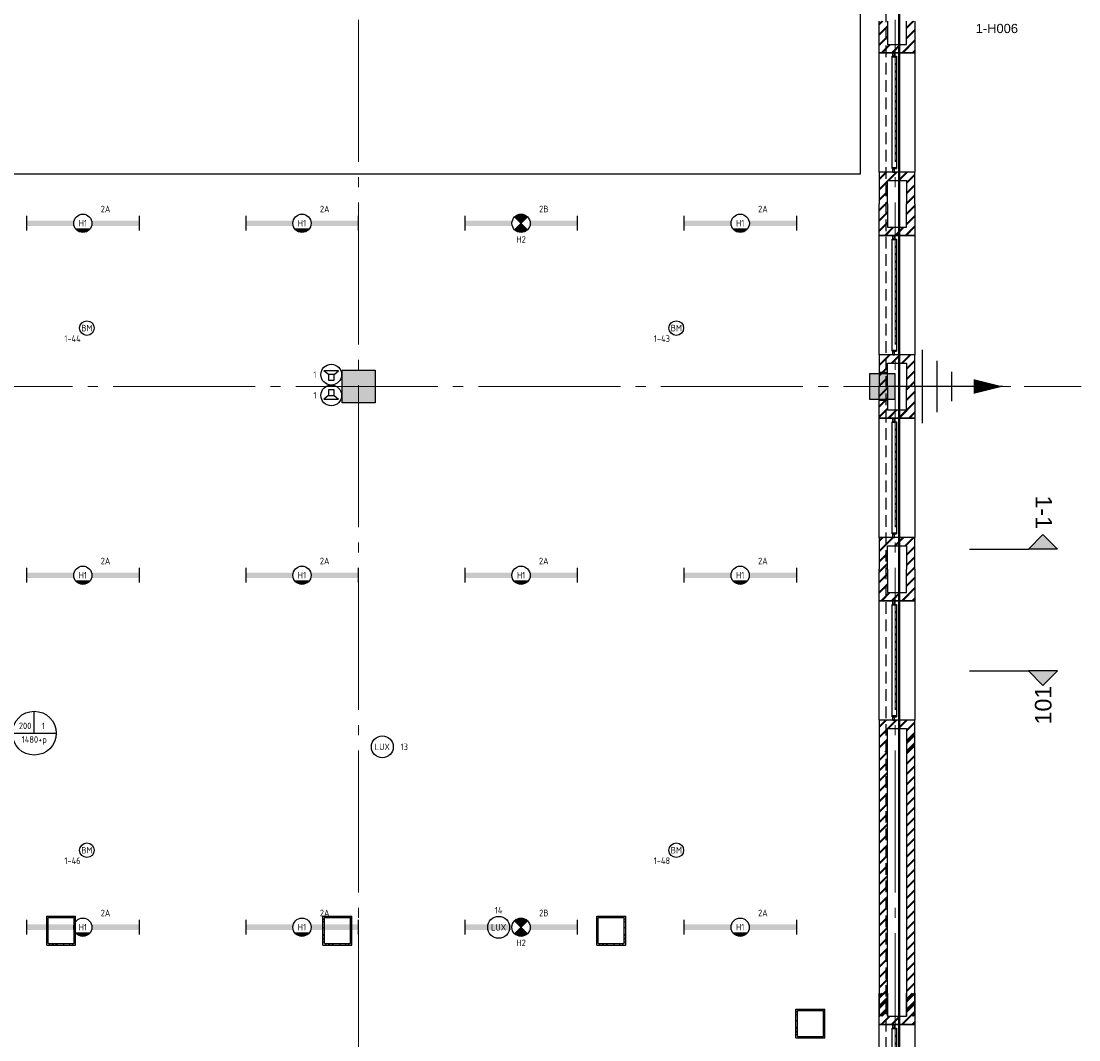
# Model space of a CAD drawing. Header units: millimetres. Extents: x -38031 to 123247, y -16330 to 129979.
# Tile 203 of 235: x 87240 to 101721, y 26959 to 40900. Entities that reach past the tile are written whole.
import ezdxf
from ezdxf.enums import TextEntityAlignment as Align

# ---------------------------------------------------------------- set-up
doc = ezdxf.new("R2010")
doc.units = ezdxf.units.MM
doc.header["$LTSCALE"] = 50
for name, pattern in [('HIDDEN', [9.525, 6.35, -3.175]), ('HIDDEN2', [4.7625, 3.175, -1.5875]), ('STYLE_11', [5, 3.888855, -0.416718, 0.277786, -0.416641])]:
    doc.linetypes.add(name, pattern=pattern)
for name, color, linetype in [('AB$1A---_ATTRIB025', 8, 'Continuous'), ('AB$1A---_ATTRIB050', 8, 'Continuous'), ('AL$1A---_ALGEMEEN', 8, 'Continuous'), ('AM$1A---_ARCERING', 8, 'Continuous'), ('BOUWKUNDIG', 8, 'Continuous'), ('brandscheiding', 5, 'HIDDEN'), ('EB6511--_ATTRIB', 2, 'Continuous'), ('EL6121--', 3, 'Continuous'), ('EL6311--', 3, 'Continuous'), ('EL6311--_meetgegevens LUX-waarden', 3, 'Continuous'), ('EL6311--NV', 7, 'Continuous'), ('EL6421--', 3, 'Continuous'), ('EL6511--', 3, 'Continuous'), ('EM6131--', 1, 'Continuous'), ('lengte voedingskabels', 3, 'Continuous'), ('Vloerdoos verdieping', 51, 'Continuous')]:
    doc.layers.add(name, color=color, linetype=linetype)
doc.layers.add('stramien', color=1, linetype='STYLE_11', lineweight=15)
doc.styles.add('Arial', font='ARIAL.TTF')
doc.styles.add('BURO-018', font='iso.shx', dxfattribs={"height": 90})
doc.styles.get("Standard").update_dxf_attribs({"font": 'iso.shx'})
pattern_1 = [(45, (0, 0), (70.7107, -70.7107), []), (45, (7.07, -7.07), (70.7107, -70.7107), [])]
pattern_2 = [(45, (-987936.49, -175784.82), (70.710678, -70.710678), []), (45, (-987929.42, -175791.89), (70.710678, -70.710678), [])]

# ---------------------------------------------------------------- blocks, each defined once
blk = doc.blocks.new('1115B6WD')
at = {"color": 0, "linetype": 'Continuous'}
for p, q in [((1.88, -1.65), (-1.88, -1.65)), ((1.68, -1.85), (-1.68, -1.85)), ((1.43, -2.05), (-1.43, -2.05)), ((1.09, -2.25), (-1.09, -2.25)), ((0.5, -2.45), (-0.5, -2.45))]:
    blk.add_line(p, q, dxfattribs=at)
blk = doc.blocks.new('1115B61540-WD2')
at = {"color": 0}
for p, q in [((-15.4, 2), (-15.4, -2)), ((15.4, 2), (15.4, -2))]:
    blk.add_line(p, q, dxfattribs=at)
at = {"color": 0, "linetype": 'Continuous'}
blk.add_circle((0, 0), 2.5, dxfattribs=at)
at = {"color": 0}
for points in [[(-2.5, 0.75), (-15.4, 0.75), (-2.5, -0.75), (-15.4, -0.75)], [(2.5, 0.75), (15.4, 0.75), (2.5, -0.75), (15.4, -0.75)]]:
    blk.add_solid(points, dxfattribs=at)
at = {"color": 0, "zscale": 100}
blk.add_blockref('1115B6WD', (0, 0), dxfattribs=at)
at = {"color": 0, "linetype": 'Continuous', "style": 'BURO-018'}
for tag, p in [('E_GKAST', (0, 8)), ('E_GROEP', (0, 5)), ('E_SGROEP', (4.5, 5)), ('E_ARMCODE', (0, 0)), ('E_SLET', (4.5, -3))]:
    blk.add_attdef(tag, text='', height=1.8, dxfattribs=at).set_placement(p, align=Align.MIDDLE)
blk = doc.blocks.new('E00018')
at = {"color": 0, "linetype": 'Continuous'}
for p, q in [((-1.77, -1.77), (1.77, 1.77)), ((1.77, -1.77), (-1.77, 1.77))]:
    blk.add_line(p, q, dxfattribs=at)
at = {"color": 0, "linetype": 'Continuous', "const_width": 2.5}
for points in [[(-0.88, 0.88, -0.198912), (0, 1.25, -0.198912), (0.88, 0.88, -1)], [(-0.88, -0.88, 0.198912), (0, -1.25, 0.198912), (0.88, -0.88, 1)]]:
    blk.add_lwpolyline(points, format="xyb", dxfattribs=at)
blk = doc.blocks.new('1115B61540-NO1')
at = {"color": 0}
for p, q in [((-15.4, 2), (-15.4, -2)), ((15.4, 2), (15.4, -2))]:
    blk.add_line(p, q, dxfattribs=at)
at = {"color": 0, "linetype": 'Continuous'}
blk.add_circle((0, 0), 2.5, dxfattribs=at)
at = {"color": 0}
for points in [[(-2.5, 0.75), (-15.4, 0.75), (-2.5, -0.75), (-15.4, -0.75)], [(2.5, 0.75), (15.4, 0.75), (2.5, -0.75), (15.4, -0.75)]]:
    blk.add_solid(points, dxfattribs=at)
at = {"color": 0, "zscale": 100}
blk.add_blockref('E00018', (0, 0), dxfattribs=at)
at = {"color": 0, "linetype": 'Continuous', "style": 'BURO-018'}
for tag, p in [('E_GKAST', (0, 8)), ('E_GROEP', (0, 5)), ('E_SGROEP', (4.5, 5)), ('E_ARMCODE', (0, 0)), ('E_SLET', (4.5, -3))]:
    blk.add_attdef(tag, text='', height=1.8, dxfattribs=at).set_placement(p, align=Align.MIDDLE)
blk = doc.blocks.new('E00103')
at = {"color": 0, "linetype": 'Continuous'}
for p, q in [((0, 6), (0, 12)), ((-6, 6), (6, 6))]:
    blk.add_line(p, q, dxfattribs=at)
blk.add_circle((0, 6), 6, dxfattribs=at)
at = {"color": 0, "linetype": 'Continuous', "style": 'BURO-018'}
for tag, p in [('E_TEXT1', (-2.5, 8)), ('E_TEXT3', (2.5, 8)), ('E_TEXT6', (0, 4))]:
    blk.add_attdef(tag, text='', height=1.8, dxfattribs=at).set_placement(p, align=Align.MIDDLE)
blk = doc.blocks.new('0215A2')
at = {"color": 0, "linetype": 'Continuous'}
for p, q in [((0, -8), (0, 0)), ((-2.5, -2.5), (2.5, -2.5)), ((-1.75, -3.5), (1.75, -3.5)), ((-1, -4.5), (1, -4.5))]:
    blk.add_line(p, q, dxfattribs=at)
blk.add_lwpolyline([(0, -8, 0, 1, 0), (0, -6, 1, 1, 0)], format="xyseb", dxfattribs=at)
at = {"color": 0, "linetype": 'Continuous', "style": 'BURO-018', "flags": 1}
blk.add_attdef('E_MATCODE', text='', height=1.8, rotation=90, dxfattribs=at).set_placement((0, 0), align=Align.MIDDLE)
blk = doc.blocks.new('E00497')
at = {"color": 0}
for p, q in [((0, 0.75), (-1.5, 0.75)), ((0, 0.75), (1, 2)), ((0, -0.75), (0, 0.75)), ((1, -2), (1, 2)), ((-1.5, -0.75), (0, -0.75)), ((0, -0.75), (1, -2))]:
    blk.add_line(p, q, dxfattribs=at)
blk.add_line((-1.5, 0.75), (-1.5, -0.75))
blk.add_circle((0, 0), 2.84, dxfattribs=at)
at = {"color": 0, "linetype": 'Continuous', "style": 'BURO-018'}
blk.add_attdef('E_TEXT1', text='', height=1.8, dxfattribs=at).set_placement((0, 4.5), align=Align.MIDDLE)
at = {"color": 0, "linetype": 'Continuous', "style": 'BURO-018', "flags": 1}
blk.add_attdef('E_MATCODE', text='', height=1.8, dxfattribs=at).set_placement((0, 0), align=Align.MIDDLE)
blk = doc.blocks.new('E00123')
at = {"color": 0, "linetype": 'Continuous'}
blk.add_circle((0, 0), 2, dxfattribs=at)
at = {"color": 0, "linetype": 'Continuous', "style": 'BURO-018'}
for tag, p in [('E_TEXT1', (0, 4.5)), ('E_TEXT2', (0, 0))]:
    blk.add_attdef(tag, text='', height=1.8, dxfattribs=at).set_placement(p, align=Align.MIDDLE)
at = {"color": 0, "linetype": 'Continuous', "style": 'BURO-018', "flags": 1}
blk.add_attdef('E_MATCODE', (0, 0), '', height=1.8, dxfattribs=at)
blk = doc.blocks.new('VLOERDOOS')
at = {"layer": 'Vloerdoos verdieping'}
for p, q in [((0, 395), (395, 395)), ((0, 395), (0, 0)), ((0, 355), (20, 355)), ((0, 315), (20, 315)), ((0, 305), (20, 305)), ((20, 375), (20, 20)), ((20, 375), (375, 375)), ((40, 375), (40, 395)), ((80, 375), (80, 395)), ((90, 375), (90, 395)), ((130, 375), (130, 395)), ((140, 375), (140, 395)), ((235, 375), (235, 395)), ((315, 375), (315, 395)), ((355, 375), (355, 395)), ((375, 375), (375, 20)), ((375, 355), (395, 355)), ((375, 315), (395, 315)), ((375, 305), (395, 305)), ((395, 395), (395, 0)), ((0, 265), (20, 265)), ((0, 255), (20, 255)), ((0, 160), (20, 160)), ((375, 265), (395, 265)), ((375, 255), (395, 255)), ((375, 160), (395, 160)), ((0, 80), (20, 80)), ((0, 40), (20, 40)), ((0, 0), (395, 0)), ((20, 20), (375, 20)), ((40, 0), (40, 20)), ((80, 0), (80, 20)), ((90, 0), (90, 20)), ((130, 0), (130, 20)), ((140, 0), (140, 20)), ((235, 0), (235, 20)), ((315, 0), (315, 20)), ((355, 0), (355, 20)), ((375, 80), (395, 80)), ((375, 40), (395, 40))]:
    blk.add_line(p, q, dxfattribs=at)
blk = doc.blocks.new('31x_staal-K-hek1-p')
at = {"layer": 'AM$1A---_ARCERING', "linetype": 'Continuous', "lineweight": 0}
for points in [[(-250, 1485), (-270, 1485), (-270, 1475), (-250, 1475)], [(-250, 1383), (-270, 1383), (-270, 1373), (-250, 1373)], [(-250, 1282), (-270, 1282), (-270, 1272), (-250, 1272)], [(-250, 1180), (-270, 1180), (-270, 1170), (-250, 1170)], [(-250, 1078), (-270, 1078), (-270, 1068), (-250, 1068)], [(-250, 976), (-270, 976), (-270, 966), (-250, 966)], [(-250, 874), (-270, 874), (-270, 864), (-250, 864)], [(-250, 773), (-270, 773), (-270, 763), (-250, 763)], [(-250, 671), (-270, 671), (-270, 661), (-250, 661)], [(-250, 569), (-270, 569), (-270, 559), (-250, 559)], [(-250, 467), (-270, 467), (-270, 457), (-250, 457)], [(-250, 365), (-270, 365), (-270, 355), (-250, 355)], [(-250, 264), (-270, 264), (-270, 254), (-250, 254)], [(-250, 162), (-270, 162), (-270, 152), (-250, 152)]]:
    blk.add_hatch(color=256, dxfattribs=at).paths.add_polyline_path(points)
at = {"layer": 'AL$1A---_ALGEMEEN', "color": 0}
for points in [[(-488, 1637), (0, 1637), (0, 0), (-488, 0)], [(-250, 1485), (-270, 1485), (-270, 1475), (-250, 1475)], [(-250, 1383), (-270, 1383), (-270, 1373), (-250, 1373)], [(-250, 1282), (-270, 1282), (-270, 1272), (-250, 1272)], [(-250, 1180), (-270, 1180), (-270, 1170), (-250, 1170)], [(-250, 1078), (-270, 1078), (-270, 1068), (-250, 1068)], [(-250, 976), (-270, 976), (-270, 966), (-250, 966)], [(-250, 874), (-270, 874), (-270, 864), (-250, 864)], [(-250, 773), (-270, 773), (-270, 763), (-250, 763)], [(-250, 671), (-270, 671), (-270, 661), (-250, 661)], [(-250, 569), (-270, 569), (-270, 559), (-250, 559)], [(-250, 467), (-270, 467), (-270, 457), (-250, 457)], [(-250, 365), (-270, 365), (-270, 355), (-250, 355)], [(-250, 264), (-270, 264), (-270, 254), (-250, 254)], [(-250, 162), (-270, 162), (-270, 152), (-250, 152)]]:
    blk.add_lwpolyline(points, close=True, dxfattribs=at)
at = {"color": 0}
for points in [[(-488, 1637), (-488, 2068), (-375, 2068), (-375, 1750), (-113, 1750), (-113, 2068), (0, 2068), (0, 1637)], [(-488, 0), (-488, -432), (-375, -432), (-375, -113), (-113, -113), (-113, -432), (0, -432), (0, 0)]]:
    blk.add_wipeout(points, dxfattribs=at).dxf.layer = 'AL$1A---_ALGEMEEN'
at = {"layer": 'AM$1A---_ARCERING', "linetype": 'Continuous', "lineweight": 5}
h = blk.add_hatch(dxfattribs=at)
h.set_pattern_fill('BAKSTEEN', color=256, style=0, pattern_type=2)
h.set_pattern_definition(pattern_1)
h.paths.add_polyline_path([(-488, 1637), (-488, 2068), (-375, 2068), (-375, 1750), (-113, 1750), (-113, 2068), (0, 2068), (0, 1637)])
h = blk.add_hatch(dxfattribs=at)
h.set_pattern_fill('BAKSTEEN', color=256, style=0, pattern_type=2)
h.set_pattern_definition(pattern_1)
h.paths.add_polyline_path([(-488, 0), (-488, -432), (-375, -432), (-375, -113), (-113, -113), (-113, -432), (0, -432), (0, 0)])
at = {"layer": 'AL$1A---_ALGEMEEN', "color": 0}
for p, q in [((-488, 1637), (-488, 2068)), ((-488, 0), (-488, -432))]:
    blk.add_line(p, q, dxfattribs=at)
at = {"layer": 'AL$1A---_ALGEMEEN', "color": 0, "flags": 128}
for points in [[(0, 2068), (0, 1637), (-488, 1637)], [(-375, 2068), (-375, 1750), (-113, 1750), (-113, 2068)], [(0, -432), (0, 0), (-488, 0)], [(-375, -432), (-375, -113), (-113, -113), (-113, -432)]]:
    blk.add_lwpolyline(points, dxfattribs=at)
at = {"layer": 'AL$1A---_ALGEMEEN', "color": 0}
blk.add_lwpolyline([(-310, 1587), (-250, 1587), (-250, 50), (-310, 50)], close=True, dxfattribs=at)
at = {"color": 0}
for points in [[(-302, 1590), (-278, 1590), (-278, 1587), (-302, 1587)], [(-302, 3), (-278, 3), (-278, 0), (-302, 0)]]:
    blk.add_wipeout(points, dxfattribs=at).dxf.layer = 'AL$1A---_ALGEMEEN'
at = {"layer": 'AL$1A---_ALGEMEEN', "color": 0}
for points in [[(-302, 1590), (-278, 1590), (-278, 1587), (-302, 1587)], [(-302, 3), (-278, 3), (-278, 0), (-302, 0)]]:
    blk.add_lwpolyline(points, close=True, dxfattribs=at)
at = {"color": 0}
for points in [[(-302, 1637), (-278, 1637), (-278, 1634), (-302, 1634)], [(-300, 47), (-280, 47), (-280, 3), (-300, 3)]]:
    blk.add_wipeout(points, dxfattribs=at).dxf.layer = 'AL$1A---_ALGEMEEN'
at = {"layer": 'AM$1A---_ARCERING', "linetype": 'Continuous', "lineweight": 0}
blk.add_hatch(color=256, dxfattribs=at).paths.add_polyline_path([(-250, 60), (-310, 60), (-310, 50), (-250, 50)])
at = {"layer": 'AL$1A---_ALGEMEEN', "color": 0}
for points in [[(-302, 1637), (-278, 1637), (-278, 1634), (-302, 1634)], [(-250, 60), (-310, 60), (-310, 50), (-250, 50)], [(-300, 47), (-280, 47), (-280, 3), (-300, 3)]]:
    blk.add_lwpolyline(points, close=True, dxfattribs=at)
at = {"color": 0}
for points in [[(-300, 1634), (-280, 1634), (-280, 1590), (-300, 1590)], [(-302, 50), (-278, 50), (-278, 47), (-302, 47)]]:
    blk.add_wipeout(points, dxfattribs=at).dxf.layer = 'AL$1A---_ALGEMEEN'
at = {"layer": 'AM$1A---_ARCERING', "linetype": 'Continuous', "lineweight": 0}
blk.add_hatch(color=256, dxfattribs=at).paths.add_polyline_path([(-250, 1577), (-310, 1577), (-310, 1587), (-250, 1587)])
at = {"layer": 'AL$1A---_ALGEMEEN', "color": 0}
for points in [[(-300, 1634), (-280, 1634), (-280, 1590), (-300, 1590)], [(-250, 1577), (-310, 1577), (-310, 1587), (-250, 1587)], [(-302, 50), (-278, 50), (-278, 47), (-302, 47)]]:
    blk.add_lwpolyline(points, close=True, dxfattribs=at)
blk = doc.blocks.new('Group-149')
at = {"color": 0}
blk.add_wipeout([(42624, 7518), (42741, 7518), (42741, 7500), (42624, 7500)], dxfattribs=at).dxf.layer = 'AL$1A---_ALGEMEEN'
at = {"layer": 'AL$1A---_ALGEMEEN', "color": 0}
blk.add_line((42739, 7518), (42626, 7518), dxfattribs=at)
blk = doc.blocks.new('Group-150')
at = {"color": 0}
blk.add_wipeout([(42624, 7150), (42741, 7150), (42741, 7132), (42624, 7132)], dxfattribs=at).dxf.layer = 'AL$1A---_ALGEMEEN'
at = {"layer": 'AL$1A---_ALGEMEEN', "color": 0}
blk.add_line((42739, 7132), (42626, 7132), dxfattribs=at)
blk = doc.blocks.new('hekmerk')
at = {"layer": 'AL$1A---_ALGEMEEN', "color": 0, "style": 'Arial'}
blk.add_attdef('stramiennummer', text='', height=126, dxfattribs=at).set_placement((0, 0), align=Align.BOTTOM_CENTER)
blk = doc.blocks.new('drsnd pijl')
at = {"layer": 'AM$1A---_ARCERING', "linetype": 'Continuous', "lineweight": 0}
blk.add_hatch(color=256, dxfattribs=at).paths.add_polyline_path([(1005, 442), (200, 442), (0, 242), (-200, 442), (200, 442)])
at = {"layer": 'AL$1A---_ALGEMEEN', "color": 0}
blk.add_lwpolyline([(1005, 442), (200, 442), (0, 242), (-200, 442), (200, 442)], dxfattribs=at)
at = {"layer": 'AL$1A---_ALGEMEEN', "color": 0, "style": 'Arial'}
blk.add_attdef('peil', text='', height=227, rotation=90, dxfattribs=at).set_placement((170, -290), align=Align.BOTTOM_LEFT)
at = {"layer": 'AL$1A---_ALGEMEEN', "color": 0, "flags": 1}
blk.add_attdef('onderdeel', (-200, -700), '', height=227, dxfattribs=at)
blk = doc.blocks.new('200254 W 210 11-06-2007')
at = {"layer": 'AM$1A---_ARCERING', "linetype": 'Continuous', "lineweight": 0}
blk.add_hatch(color=256, dxfattribs=at).paths.add_polyline_path([(55436, 11137), (55886, 11137), (55886, 10687), (55436, 10687)])
blk.add_hatch(color=256, dxfattribs=at).paths.add_polyline_path([(55436, 11137), (55886, 11137), (55886, 10687), (55436, 10687)])
at = {"layer": 'AL$1A---_ALGEMEEN'}
blk.add_lwpolyline([(55436, 11137), (55886, 11137), (55886, 10687), (55436, 10687)], close=True, dxfattribs=at)
blk.add_lwpolyline([(55436, 11137), (55886, 11137), (55886, 10687), (55436, 10687)], close=True, dxfattribs=at)
at = {"layer": 'stramien', "ltscale": 10}
blk.add_line((55661, -41014), (55661, 36216), dxfattribs=at)
at = {"layer": 'stramien', "linetype": 'Continuous'}
blk.add_line((65451, 10912), (64776, 10912), dxfattribs=at)
at = {"layer": 'AL$1A---_ALGEMEEN'}
ref = blk.add_blockref('hekmerk', (64400, 15909), dxfattribs=dict(at, rotation=180))
ref.add_attrib('stramiennummer', '1-H006', dxfattribs={"layer": 'AB$1A---_ATTRIB025', "height": 126.3, "style": 'Arial'}).set_placement((64400, 15711), align=Align.BOTTOM_CENTER)
for p in [(63276, 8844), (63276, 544)]:
    blk.add_blockref('31x_staal-K-hek1-p', p, dxfattribs=at)
ref = blk.add_blockref('drsnd pijl', (65031, 9130), dxfattribs=dict(at, rotation=180))
ref.add_attrib('peil', '1-1', dxfattribs={"layer": 'AB$1A---_ATTRIB050', "height": 227.3, "rotation": 270, "style": 'Arial'}).set_placement((64861, 9421), align=Align.BOTTOM_LEFT)
ref = blk.add_blockref('drsnd pijl', (65031, 6578), dxfattribs=dict(at, xscale=-1))
ref.add_attrib('peil', '101', dxfattribs={"layer": 'AB$1A---_ATTRIB050', "height": 227.3, "rotation": 90, "style": 'Arial'}).set_placement((65216, 6288), align=Align.BOTTOM_LEFT)
for name, p in [('31x_staal-K-hek1-p', (63276, 11344)), ('Group-150', (20162, 3587)), ('31x_staal-K-hek1-p', (63276, 6344))]:
    blk.add_blockref(name, p, dxfattribs=at)
at = {"layer": 'AM$1A---_ARCERING', "linetype": 'Continuous', "lineweight": 5}
h = blk.add_hatch(dxfattribs=at)
h.set_pattern_fill('BAKSTEEN', color=256, scale=50, style=0, pattern_type=2)
h.set_pattern_definition(pattern_2)
h.paths.add_polyline_path([(63276, 6148), (63163, 6148), (63163, 2294), (63276, 2294)])
h = blk.add_hatch(dxfattribs=at)
h.set_pattern_fill('BAKSTEEN', color=256, scale=50, style=0, pattern_type=2)
h.set_pattern_definition(pattern_2)
edge = h.paths.add_edge_path()
edge.add_line((62788, 5936), (62788, 2294))
edge.add_line((62788, 2294), (62901, 2294))
edge.add_line((62901, 2294), (62901, 5936))
at = {"layer": 'AL$1A---_ALGEMEEN'}
for p, q in [((63163, 6148), (63163, 2294)), ((63276, 2294), (63276, 6148)), ((62788, 5936), (62788, 2294)), ((62901, 2294), (62901, 5936))]:
    blk.add_line(p, q, dxfattribs=at)
at = {"layer": 'stramien', "ltscale": 10}
blk.add_line((-37699, 10912), (65552, 10912), dxfattribs=at)
at = {"layer": 'AL$1A---_ALGEMEEN'}
for name, p in [('31x_staal-K-hek1-p', (63276, 13844)), ('Group-149', (20162, 3587))]:
    blk.add_blockref(name, p, dxfattribs=at)
at = {"layer": 'AM$1A---_ARCERING', "linetype": 'Continuous', "lineweight": 0}
blk.add_hatch(color=256, dxfattribs=at).paths.add_polyline_path([(63006, 10737), (63006, 11087), (62656, 11087), (62656, 10737)])
at = {"layer": 'AL$1A---_ALGEMEEN'}
blk.add_lwpolyline([(63006, 10737), (63006, 11087), (62656, 11087), (62656, 10737)], close=True, dxfattribs=at)
at = {"layer": 'stramien', "ltscale": 10}
blk.add_line((63006, -41014), (63006, 36216), dxfattribs=at)
blk = doc.blocks.new('080101-lux')
at = {"color": 0, "linetype": 'Continuous'}
blk.add_circle((0, 0), 3, dxfattribs=at)
at = {"color": 0, "linetype": 'Continuous', "style": 'BURO-018'}
blk.add_attdef('E_TEXT', text='', height=1.8, dxfattribs=at).set_placement((0, 0), align=Align.MIDDLE)
at = {"color": 0, "linetype": 'Continuous', "style": 'BURO-018', "flags": 1}
for tag, p in [('E_ID', (0, 0)), ('E_NUMMER', (0, -5))]:
    blk.add_attdef(tag, p, '', height=1.8, dxfattribs=at)
at = {"color": 0, "linetype": 'Continuous', "style": 'BURO-018'}
blk.add_attdef('E_KODE', text='', height=1.8, dxfattribs=at).set_placement((5, 0), align=Align.MIDDLE_LEFT)

msp = doc.modelspace()

# ---------------------------------------------------------------- block references
at = {"layer": 'BOUWKUNDIG'}
msp.add_blockref('200254 W 210 11-06-2007', (36199, 24987.6), dxfattribs=at)

# ---------------------------------------------------------------- next in the draw order: linework, layer by layer
at = {"layer": 'brandscheiding', "const_width": 30}
msp.add_lwpolyline([(54354.4, 25614.3), (74096.2, 25614.3), (74096.2, 42545), (78743.2, 42545), (78743.2, 46495.5), (99261.6, 46495.5), (99261.6, 11193.8), (79190, 8856.9), (79222.3, 8468.9), (74596.4, 7983.9), (74564.1, 8339.6), (26697.9, 2966.4)], dxfattribs=at)
at = {"layer": 'EL6121--', "color": 5, "linetype": 'HIDDEN2'}
msp.add_line((99081, 58664.8), (99081, 10853.2), dxfattribs=at)
at = {"layer": 'lengte voedingskabels'}
msp.add_lwpolyline([(14385, 3275), (15396.3, 3397.6), (15396.3, 13409.9), (77447.8, 13409.9), (77447.8, 38809.9), (83430.7, 38809.9), (98731.5, 38809.9), (98731.5, 46168.8)], dxfattribs=at)

# ---------------------------------------------------------------- next in the draw order: block references
at = {"layer": 'EL6121--', "linetype": 'HIDDEN2', "xscale": 200, "yscale": 200, "zscale": 200, "rotation": 90}
msp.add_blockref('0215A2', (99081, 35900), dxfattribs=at)
at = {"layer": 'EL6311--'}
ref = msp.add_blockref('1115B61540-WD2', (88085.1, 38134), dxfattribs=dict(at, xscale=50, yscale=50, zscale=50))
ref.add_attrib('E_ARMCODE', 'H1', dxfattribs={"layer": '0', "color": 1, "linetype": 'Continuous', "height": 90, "style": 'BURO-018'}).set_placement((88085.1, 38134), align=Align.MIDDLE)
ref.add_attrib('E_GROEP', '2A', dxfattribs={"layer": '0', "color": 1, "linetype": 'Continuous', "height": 90, "style": 'BURO-018'}).set_placement((88396.1, 38329), align=Align.MIDDLE)
ref = msp.add_blockref('1115B61540-WD2', (91085.1, 38134), dxfattribs=dict(at, xscale=50, yscale=50, zscale=50))
ref.add_attrib('E_ARMCODE', 'H1', dxfattribs={"layer": '0', "color": 1, "linetype": 'Continuous', "height": 90, "style": 'BURO-018'}).set_placement((91085.1, 38134), align=Align.MIDDLE)
ref.add_attrib('E_GROEP', '2A', dxfattribs={"layer": '0', "color": 1, "linetype": 'Continuous', "height": 90, "style": 'BURO-018'}).set_placement((91396.1, 38329), align=Align.MIDDLE)
ref = msp.add_blockref('1115B61540-WD2', (97085.1, 38134), dxfattribs=dict(at, xscale=50, yscale=50, zscale=50))
ref.add_attrib('E_ARMCODE', 'H1', dxfattribs={"layer": '0', "color": 1, "linetype": 'Continuous', "height": 90, "style": 'BURO-018'}).set_placement((97085.1, 38134), align=Align.MIDDLE)
ref.add_attrib('E_GROEP', '2A', dxfattribs={"layer": '0', "color": 1, "linetype": 'Continuous', "height": 90, "style": 'BURO-018'}).set_placement((97396.1, 38329), align=Align.MIDDLE)
ref = msp.add_blockref('1115B61540-WD2', (88084.8, 33317), dxfattribs=dict(at, xscale=50, yscale=50, zscale=50))
ref.add_attrib('E_ARMCODE', 'H1', dxfattribs={"layer": '0', "color": 1, "linetype": 'Continuous', "height": 90, "style": 'BURO-018'}).set_placement((88084.8, 33317), align=Align.MIDDLE)
ref.add_attrib('E_GROEP', '2A', dxfattribs={"layer": '0', "color": 1, "linetype": 'Continuous', "height": 90, "style": 'BURO-018'}).set_placement((88395.8, 33512), align=Align.MIDDLE)
ref = msp.add_blockref('1115B61540-WD2', (91084.8, 33317), dxfattribs=dict(at, xscale=50, yscale=50, zscale=50))
ref.add_attrib('E_ARMCODE', 'H1', dxfattribs={"layer": '0', "color": 1, "linetype": 'Continuous', "height": 90, "style": 'BURO-018'}).set_placement((91084.8, 33317), align=Align.MIDDLE)
ref.add_attrib('E_GROEP', '2A', dxfattribs={"layer": '0', "color": 1, "linetype": 'Continuous', "height": 90, "style": 'BURO-018'}).set_placement((91395.8, 33512), align=Align.MIDDLE)
ref = msp.add_blockref('1115B61540-WD2', (94084.8, 33317), dxfattribs=dict(at, xscale=50, yscale=50, zscale=50))
ref.add_attrib('E_ARMCODE', 'H1', dxfattribs={"layer": '0', "color": 1, "linetype": 'Continuous', "height": 90, "style": 'BURO-018'}).set_placement((94084.8, 33317), align=Align.MIDDLE)
ref.add_attrib('E_GROEP', '2A', dxfattribs={"layer": '0', "color": 1, "linetype": 'Continuous', "height": 90, "style": 'BURO-018'}).set_placement((94395.8, 33512), align=Align.MIDDLE)
ref = msp.add_blockref('1115B61540-WD2', (97084.8, 33317), dxfattribs=dict(at, xscale=50, yscale=50, zscale=50))
ref.add_attrib('E_ARMCODE', 'H1', dxfattribs={"layer": '0', "color": 1, "linetype": 'Continuous', "height": 90, "style": 'BURO-018'}).set_placement((97084.8, 33317), align=Align.MIDDLE)
ref.add_attrib('E_GROEP', '2A', dxfattribs={"layer": '0', "color": 1, "linetype": 'Continuous', "height": 90, "style": 'BURO-018'}).set_placement((97395.8, 33512), align=Align.MIDDLE)
ref = msp.add_blockref('1115B61540-WD2', (88084.8, 28500), dxfattribs=dict(at, xscale=50, yscale=50, zscale=50))
ref.add_attrib('E_ARMCODE', 'H1', dxfattribs={"layer": '0', "color": 1, "linetype": 'Continuous', "height": 90, "style": 'BURO-018'}).set_placement((88084.8, 28500), align=Align.MIDDLE)
ref.add_attrib('E_GROEP', '2A', dxfattribs={"layer": '0', "color": 1, "linetype": 'Continuous', "height": 90, "style": 'BURO-018'}).set_placement((88395.8, 28695), align=Align.MIDDLE)
ref = msp.add_blockref('1115B61540-WD2', (91084.8, 28500), dxfattribs=dict(at, xscale=50, yscale=50, zscale=50))
ref.add_attrib('E_ARMCODE', 'H1', dxfattribs={"layer": '0', "color": 1, "linetype": 'Continuous', "height": 90, "style": 'BURO-018'}).set_placement((91084.8, 28500), align=Align.MIDDLE)
ref.add_attrib('E_GROEP', '2A', dxfattribs={"layer": '0', "color": 1, "linetype": 'Continuous', "height": 90, "style": 'BURO-018'}).set_placement((91395.8, 28695), align=Align.MIDDLE)
ref = msp.add_blockref('1115B61540-WD2', (97084.8, 28500), dxfattribs=dict(at, xscale=50, yscale=50, zscale=50))
ref.add_attrib('E_ARMCODE', 'H1', dxfattribs={"layer": '0', "color": 1, "linetype": 'Continuous', "height": 90, "style": 'BURO-018'}).set_placement((97084.8, 28500), align=Align.MIDDLE)
ref.add_attrib('E_GROEP', '2A', dxfattribs={"layer": '0', "color": 1, "linetype": 'Continuous', "height": 90, "style": 'BURO-018'}).set_placement((97395.8, 28695), align=Align.MIDDLE)
at = {"layer": 'EL6311--_meetgegevens LUX-waarden'}
ref = msp.add_blockref('080101-lux', (92185.7, 30968.8), dxfattribs=dict(at, xscale=50, yscale=50, zscale=50))
ref.add_attrib('E_TEXT', 'LUX', dxfattribs={"layer": '0', "color": 1, "linetype": 'Continuous', "height": 90, "style": 'BURO-018'}).set_placement((92185.7, 30968.8), align=Align.MIDDLE)
ref.add_attrib('E_KODE', '13', dxfattribs={"layer": '0', "color": 1, "linetype": 'Continuous', "height": 90, "style": 'BURO-018'}).set_placement((92435.7, 30968.8), align=Align.MIDDLE_LEFT)
ref = msp.add_blockref('080101-lux', (93777.8, 28499), dxfattribs=dict(at, xscale=50, yscale=50, zscale=50))
ref.add_attrib('E_TEXT', 'LUX', dxfattribs={"layer": '0', "color": 1, "linetype": 'Continuous', "height": 90, "style": 'BURO-018'}).set_placement((93777.8, 28499), align=Align.MIDDLE)
ref.add_attrib('E_KODE', '14', dxfattribs={"layer": '0', "color": 1, "linetype": 'Continuous', "height": 90, "style": 'BURO-018'}).set_placement((93725.7, 28732.7), align=Align.MIDDLE_LEFT)
at = {"layer": 'EL6311--NV'}
ref = msp.add_blockref('1115B61540-NO1', (94085.1, 38134), dxfattribs=dict(at, xscale=50, yscale=50, zscale=50))
ref.add_attrib('E_ARMCODE', 'H2', dxfattribs={"layer": '0', "color": 1, "linetype": 'Continuous', "height": 90, "style": 'BURO-018'}).set_placement((94085.1, 37912.4), align=Align.MIDDLE)
ref.add_attrib('E_GROEP', '2B', dxfattribs={"layer": '0', "color": 1, "linetype": 'Continuous', "height": 90, "style": 'BURO-018'}).set_placement((94396.1, 38329), align=Align.MIDDLE)
ref = msp.add_blockref('1115B61540-NO1', (94084.8, 28500), dxfattribs=dict(at, xscale=50, yscale=50, zscale=50))
ref.add_attrib('E_ARMCODE', 'H2', dxfattribs={"layer": '0', "color": 1, "linetype": 'Continuous', "height": 90, "style": 'BURO-018'}).set_placement((94084.8, 28286.7), align=Align.MIDDLE)
ref.add_attrib('E_GROEP', '2B', dxfattribs={"layer": '0', "color": 1, "linetype": 'Continuous', "height": 90, "style": 'BURO-018'}).set_placement((94395.8, 28695), align=Align.MIDDLE)
at = {"layer": 'EL6421--'}
ref = msp.add_blockref('E00497', (91486.1, 36062.2), dxfattribs=dict(at, xscale=50, yscale=50, zscale=50, rotation=90))
ref.add_attrib('E_TEXT1', '1', dxfattribs={"layer": '0', "color": 1, "linetype": 'Continuous', "height": 90, "style": 'BURO-018'}).set_placement((91261.1, 36062.2), align=Align.MIDDLE)
ref = msp.add_blockref('E00497', (91486.1, 35778.1), dxfattribs=dict(at, xscale=50, yscale=50, zscale=50, rotation=270))
ref.add_attrib('E_TEXT1', '1', dxfattribs={"layer": '0', "color": 1, "linetype": 'Continuous', "height": 90, "style": 'BURO-018'}).set_placement((91261.8, 35778.1), align=Align.MIDDLE)
at = {"layer": 'EL6511--'}
ref = msp.add_blockref('E00123', (88140.1, 36699), dxfattribs=dict(at, xscale=50, yscale=50, zscale=50))
ref.add_attrib('E_TEXT2', 'BM', dxfattribs={"layer": 'EB6511--_ATTRIB', "color": 1, "linetype": 'Continuous', "height": 90, "style": 'BURO-018'}).set_placement((88140.1, 36699), align=Align.MIDDLE)
ref.add_attrib('E_TEXT1', '1-44', dxfattribs={"layer": 'EB6511--_ATTRIB', "color": 1, "linetype": 'Continuous', "height": 90, "style": 'BURO-018'}).set_placement((87943.2, 36555.1), align=Align.MIDDLE)
ref = msp.add_blockref('E00123', (96210.1, 36699), dxfattribs=dict(at, xscale=50, yscale=50, zscale=50))
ref.add_attrib('E_TEXT2', 'BM', dxfattribs={"layer": 'EB6511--_ATTRIB', "color": 1, "linetype": 'Continuous', "height": 90, "style": 'BURO-018'}).set_placement((96210.1, 36699), align=Align.MIDDLE)
ref.add_attrib('E_TEXT1', '1-43', dxfattribs={"layer": 'EB6511--_ATTRIB', "color": 1, "linetype": 'Continuous', "height": 90, "style": 'BURO-018'}).set_placement((96013.2, 36555.1), align=Align.MIDDLE)
ref = msp.add_blockref('E00123', (88140.1, 29554.4), dxfattribs=dict(at, xscale=50, yscale=50, zscale=50))
ref.add_attrib('E_TEXT2', 'BM', dxfattribs={"layer": 'EB6511--_ATTRIB', "color": 1, "linetype": 'Continuous', "height": 90, "style": 'BURO-018'}).set_placement((88140.1, 29554.4), align=Align.MIDDLE)
ref.add_attrib('E_TEXT1', '1-46', dxfattribs={"layer": 'EB6511--_ATTRIB', "color": 1, "linetype": 'Continuous', "height": 90, "style": 'BURO-018'}).set_placement((87943.2, 29410.4), align=Align.MIDDLE)
ref = msp.add_blockref('E00123', (96210.1, 29554.4), dxfattribs=dict(at, xscale=50, yscale=50, zscale=50))
ref.add_attrib('E_TEXT2', 'BM', dxfattribs={"layer": 'EB6511--_ATTRIB', "color": 1, "linetype": 'Continuous', "height": 90, "style": 'BURO-018'}).set_placement((96210.1, 29554.4), align=Align.MIDDLE)
ref.add_attrib('E_TEXT1', '1-48', dxfattribs={"layer": 'EB6511--_ATTRIB', "color": 1, "linetype": 'Continuous', "height": 90, "style": 'BURO-018'}).set_placement((96013.2, 29410.4), align=Align.MIDDLE)
at = {"layer": 'EM6131--'}
ref = msp.add_blockref('E00103', (87419.6, 30855.7), dxfattribs=dict(at, xscale=50, yscale=50, zscale=50))
ref.add_attrib('E_TEXT1', '200', dxfattribs={"layer": '0', "color": 1, "linetype": 'Continuous', "height": 90, "style": 'BURO-018'}).set_placement((87294.6, 31255.7), align=Align.MIDDLE)
ref.add_attrib('E_TEXT3', '1', dxfattribs={"layer": '0', "color": 1, "linetype": 'Continuous', "height": 90, "style": 'BURO-018'}).set_placement((87544.6, 31255.7), align=Align.MIDDLE)
ref.add_attrib('E_TEXT6', '1480+p', dxfattribs={"layer": '0', "color": 1, "linetype": 'Continuous', "height": 90, "style": 'BURO-018'}).set_placement((87419.6, 31055.7), align=Align.MIDDLE)
at = {"layer": 'Vloerdoos verdieping', "rotation": 90}
for p in [(87986.6, 28256.6), (91767.5, 28256.6), (95517.5, 28256.6), (98243.7, 26985.9)]:
    msp.add_blockref('VLOERDOOS', p, dxfattribs=at)

doc.saveas('drawing.dxf')
